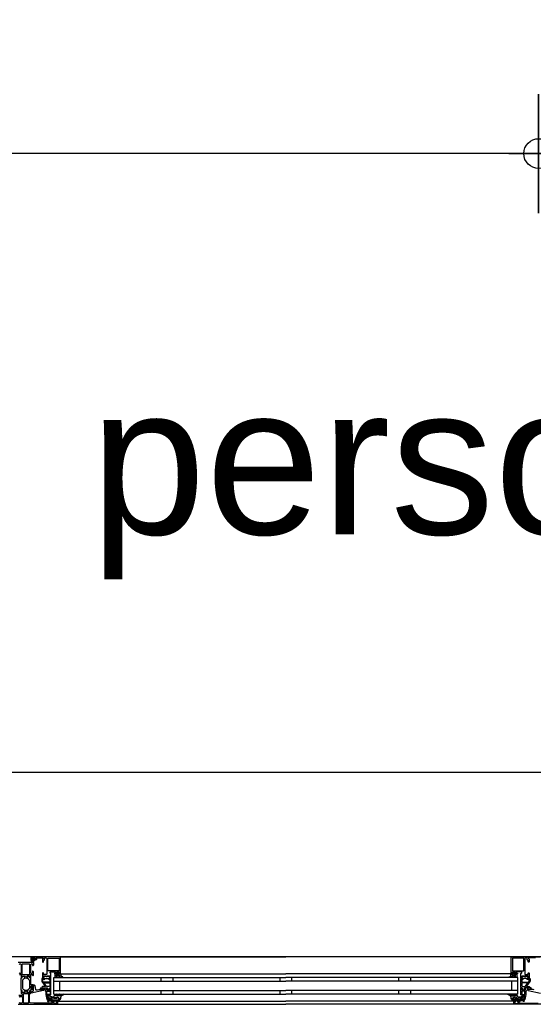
# Model space of a CAD drawing. Header units: millimetres. Extents: x -532 to 413144, y -532 to 654275.
# Tile 124 of 210: x 36002 to 36866, y 12470 to 14125. Entities that reach past the tile are written whole.
import ezdxf

# ---------------------------------------------------------------- set-up
doc = ezdxf.new("R2010")
doc.units = ezdxf.units.MM
doc.header["$LTSCALE"] = 100
for name, color, linetype in [('00---0--FM-TEKST', 7, 'Continuous'), ('A--M1A--MAATVOERING--RESTO & KEUKEN', 12, 'Continuous'), ('A-0310-KOZIJN-BU', 7, 'Continuous'), ('A-0410-AFWERKING-GEVEL', 7, 'Continuous')]:
    doc.layers.add(name, color=color, linetype=linetype)
doc.styles.add('PAScad_tekst', font='arial.ttf')
doc.styles.add('romans', font='romans.shx')
doc.dimstyles.new('romans', dxfattribs={"dimtxt": 1, "dimasz": 1, "dimexe": 0.5, "dimexo": 0.5, "dimgap": 1, "dimtad": 1, "dimdec": 0, "dimtxsty": 'romans', "dimblk": 'gbb_tod', "dimcen": 0, "dimse1": 1, "dimse2": 1, "dimclrd": 1, "dimclre": 1, "dimclrt": 2, "dimadec": 0, "dimazin": 0, "dimtfac": 1, "dimtdec": 0, "dimtmove": 2, "dimatfit": 2, "dimldrblk": 'gbb_tod', "dimfxl": 1, "dimarcsym": 0})

# ---------------------------------------------------------------- blocks, each defined once
blk = doc.blocks.new('gbb_tod')
at = {"color": 0}
for p, q in [((0, -2), (0, 2)), ((-1, 0), (1, 0))]:
    blk.add_line(p, q, dxfattribs=at)
blk.add_circle((0, 0), 0.5, dxfattribs=at)
blk = doc.blocks.new('*D633')
at = {"layer": 'A--M1A--MAATVOERING--RESTO & KEUKEN', "lineweight": -2, "transparency": 16777216}
blk.add_line((36825, 13900), (32500, 13900), dxfattribs=at)
at = {"layer": 'Defpoints', "color": 0, "transparency": 16777216}
for p in [(32450, 13900), (32450, 13900), (36875, 13900)]:
    blk.add_point(p, dxfattribs=at)
at = {"layer": 'A--M1A--MAATVOERING--RESTO & KEUKEN', "lineweight": -2, "transparency": 16777216, "xscale": 50, "yscale": 50, "zscale": 50, "rotation": 180}
blk.add_blockref('gbb_tod', (32450, 13900), dxfattribs=at)
at = {"layer": 'A--M1A--MAATVOERING--RESTO & KEUKEN', "lineweight": -2, "transparency": 16777216, "xscale": 50, "yscale": 50, "zscale": 50}
blk.add_blockref('gbb_tod', (36875, 13900), dxfattribs=at)
at = {"layer": 'A--M1A--MAATVOERING--RESTO & KEUKEN', "transparency": 16777216, "insert": (34662.5, 14026.6), "char_height": 150, "attachment_point": 5, "style": 'PAScad_tekst'}
blk.add_mtext('4425', dxfattribs=at)
blk = doc.blocks.new('*D634')
at = {"layer": 'A--M1A--MAATVOERING--RESTO & KEUKEN', "lineweight": -2, "transparency": 16777216}
blk.add_line((36925, 13900), (38675, 13900), dxfattribs=at)
at = {"layer": 'Defpoints', "color": 0, "transparency": 16777216}
for p in [(36875, 13900), (38725, 13900), (38725, 13900)]:
    blk.add_point(p, dxfattribs=at)
at = {"layer": 'A--M1A--MAATVOERING--RESTO & KEUKEN', "lineweight": -2, "transparency": 16777216, "xscale": 50, "yscale": 50, "zscale": 50, "rotation": 180}
blk.add_blockref('gbb_tod', (36875, 13900), dxfattribs=at)
at = {"layer": 'A--M1A--MAATVOERING--RESTO & KEUKEN', "lineweight": -2, "transparency": 16777216, "xscale": 50, "yscale": 50, "zscale": 50}
blk.add_blockref('gbb_tod', (38725, 13900), dxfattribs=at)
at = {"layer": 'A--M1A--MAATVOERING--RESTO & KEUKEN', "transparency": 16777216, "insert": (37188.5, 14026.6), "char_height": 150, "attachment_point": 5, "style": 'PAScad_tekst'}
blk.add_mtext('1850', dxfattribs=at)

msp = doc.modelspace()

# ---------------------------------------------------------------- linework, layer by layer
at = {"layer": 'A-0310-KOZIJN-BU'}
for p, q in [((36240, 12515), (36240, 12509)), ((36260, 12515), (36260, 12509)), ((36440, 12515), (36440, 12509)), ((36460, 12509), (36460, 12515)), ((36640, 12509), (36640, 12515)), ((36660, 12509), (36660, 12515)), ((36240, 12493), (36240, 12487)), ((36260, 12493), (36260, 12487)), ((36440, 12493), (36440, 12487)), ((36460, 12487), (36460, 12493)), ((36640, 12487), (36640, 12493)), ((36660, 12487), (36660, 12493))]:
    msp.add_line(p, q, dxfattribs=at)
at = {"layer": 'A-0310-KOZIJN-BU', "ltscale": 10}
for points in [[(36071, 12521.5), (36071, 12548.5), (36070.5, 12549.6875), (36069.5, 12550), (36022.5, 12550), (36021.25, 12549.4375), (36021, 12548.5), (36021, 12545.5), (36023, 12545.5), (36023.5, 12546), (36023.5, 12546.5), (36022.5, 12546.5), (36022.5, 12547.5), (36023.5, 12548.5), (36027.5, 12548.5), (36028.5, 12547.5), (36028.5, 12546.5), (36027.5, 12546.5), (36027.5, 12546), (36028, 12545.5), (36030.75, 12545.5), (36031.125, 12545.65625), (36031.25, 12546), (36031.125, 12546.34375), (36030.75, 12546.5), (36030.5, 12546.5), (36030.125, 12546.65625), (36030, 12547), (36030, 12547.5), (36030.5, 12548), (36041.75, 12548), (36042.25, 12547.5), (36042.25, 12547), (36041, 12546), (36041, 12541.5), (36041.5, 12541), (36042.25, 12541), (36042.75, 12541.5), (36042.75, 12543.5), (36043.25, 12544), (36043.75, 12544), (36044.25, 12544.5), (36044.25, 12547.5), (36044.75, 12548), (36046.5, 12548), (36047.5, 12547.4375), (36048, 12546.5), (36048, 12520.5), (36047.5, 12520), (36043.25, 12520), (36042.75, 12520.5), (36042.75, 12522.5), (36042.25, 12523), (36041.5, 12523), (36041, 12522.5), (36041, 12517.5), (36041, 12517.3125), (36041, 12516.6875), (36041, 12516.5), (36041, 12514.03125), (36041, 12513.6875), (36041.25, 12513.6875), (36042.5, 12513.875), (36043, 12514), (36043.25, 12514.5), (36043, 12514.9375), (36042.25, 12515.375), (36042.25, 12515.71875), (36042.25, 12517.3125), (36042.5, 12517.5), (36053.25, 12517.5), (36053.5, 12517.3125), (36053.5, 12515.71875), (36053.5, 12515.375), (36052.75, 12515.03125), (36052.5, 12514.5), (36052.75, 12514), (36053.25, 12513.875), (36054.5, 12513.6875), (36054.75, 12513.78125), (36055, 12514.03125), (36055, 12516.5), (36054.75, 12516.6875), (36054.75, 12517.3125), (36055, 12517.5), (36055, 12521.6875), (36054.5, 12522.1875), (36054, 12522.1875), (36053.5, 12522.6875), (36053.5, 12524), (36054, 12524.5), (36062, 12524.5), (36062.5, 12524), (36062.5, 12522.6875), (36062, 12522.1875), (36060.75, 12522.1875), (36060.75, 12521.5), (36061.25, 12521), (36064, 12521), (36064.5, 12521.5), (36064.5, 12522), (36063.75, 12522), (36063.75, 12523.5), (36064.5, 12524.5), (36068.5, 12524.5), (36069.5, 12523.5), (36069.5, 12522), (36068.5, 12522), (36068.5, 12521.5), (36069, 12521), (36070.5, 12521), (36071, 12521.5)], [(36024, 12544.59375), (36024, 12545.125), (36024.125, 12545.1875), (36026.75, 12545.1875), (36026.875, 12545.125), (36026.875, 12544.375), (36026.75, 12544.1875), (36022.5, 12542.59375), (36022.375, 12542.625), (36022.375, 12542.6875), (36022.125, 12543.875), (36022.25, 12544.09375), (36023.5, 12544.09375), (36024, 12544.59375)], [(36024.25, 12546.3125), (36024.25, 12547.09375), (36024.375, 12547.3125), (36026.625, 12547.3125), (36026.875, 12547.125), (36026.875, 12546.3125), (36026.5, 12545.90625), (36024.625, 12545.90625), (36024.25, 12546.3125)], [(36069.5, 12550), (36450, 12550)], [(36830.5, 12550), (36450, 12550)], [(36829, 12521.5), (36829, 12548.5), (36829.5, 12549.6875), (36830.5, 12550), (36877.5, 12550)], [(36869.5, 12548), (36858.25, 12548), (36857.75, 12547.5), (36857.75, 12547), (36859, 12546), (36859, 12541.5), (36858.5, 12541), (36857.75, 12541), (36857.25, 12541.5), (36857.25, 12543.5), (36856.75, 12544), (36856.25, 12544), (36855.75, 12544.5), (36855.75, 12547.5), (36855.25, 12548), (36853.5, 12548), (36852.5, 12547.4375), (36852, 12546.5), (36852, 12520.5), (36852.5, 12520), (36856.75, 12520), (36857.25, 12520.5), (36857.25, 12522.5), (36857.75, 12523), (36858.5, 12523), (36859, 12522.5), (36859, 12517.5), (36859, 12517.3125), (36859, 12516.6875), (36859, 12516.5), (36859, 12514.03125), (36859, 12513.6875), (36858.75, 12513.6875), (36857.5, 12513.875), (36857, 12514), (36856.75, 12514.5), (36857, 12514.9375), (36857.75, 12515.375), (36857.75, 12515.71875), (36857.75, 12517.3125), (36857.5, 12517.5), (36846.75, 12517.5), (36846.5, 12517.3125), (36846.5, 12515.71875), (36846.5, 12515.375), (36847.25, 12515.03125), (36847.5, 12514.5), (36847.25, 12514), (36846.75, 12513.875), (36845.5, 12513.6875), (36845.25, 12513.78125), (36845, 12514.03125), (36845, 12516.5), (36845.25, 12516.6875), (36845.25, 12517.3125), (36845, 12517.5), (36845, 12521.6875), (36845.5, 12522.1875), (36846, 12522.1875), (36846.5, 12522.6875), (36846.5, 12524), (36846, 12524.5), (36838, 12524.5), (36837.5, 12524), (36837.5, 12522.6875), (36838, 12522.1875), (36839.25, 12522.1875), (36839.25, 12521.5), (36838.75, 12521), (36836, 12521), (36835.5, 12521.5), (36835.5, 12522), (36836.25, 12522), (36836.25, 12523.5), (36835.5, 12524.5), (36831.5, 12524.5), (36830.5, 12523.5), (36830.5, 12522), (36831.5, 12522), (36831.5, 12521.5), (36831, 12521), (36829.5, 12521), (36829, 12521.5)], [(36002.1875, 12520.3125), (36004.5, 12520.3125), (36005, 12519.8125), (36005, 12517.5), (36005.1875, 12516.78125), (36005, 12516.5), (36005, 12514.59375), (36005.28125, 12514.3125), (36006.28125, 12514.3125), (36006.59375, 12514.59375), (36006.59375, 12517), (36007.09375, 12517.5), (36011, 12517.5), (36011.5, 12517), (36011.5, 12516.3125), (36010.0625, 12513.90625), (36010.0625, 12513.84375), (36010.0625, 12513.78125), (36010.1875, 12513.6875), (36011.375, 12513.9375), (36013, 12514.40625), (36014.5625, 12513.9375), (36015.6875, 12513.71875), (36015.875, 12513.90625), (36014.5, 12516.3125), (36014.5, 12517), (36015, 12517.5), (36018.875, 12517.5), (36019.375, 12517), (36019.375, 12514.59375), (36019.625, 12514.3125), (36020.625, 12514.3125), (36021, 12514.59375), (36021, 12516.5), (36020.75, 12517.21875), (36021, 12517.5), (36021, 12519.8125), (36021.5, 12520.3125), (36023.75, 12520.3125), (36024.25, 12519.8125), (36024.25, 12518.8125), (36024.75, 12518.3125), (36025.25, 12518.3125), (36025.75, 12518.8125), (36025.75, 12524.5), (36024.75, 12525.5), (36024.25, 12525.5), (36024.25, 12523), (36023.25, 12522), (36022, 12522), (36021, 12523), (36021, 12530), (36021, 12531), (36021, 12537), (36022, 12538), (36023.25, 12538), (36024.25, 12537), (36024.25, 12535.5), (36024.875, 12535.5), (36026, 12536.59375), (36026, 12540), (36000, 12540)], [(36001.6875, 12537), (36002.6875, 12538), (36004, 12538), (36005, 12537), (36005, 12531), (36005, 12530), (36005, 12523), (36004, 12522), (36002.6875, 12522), (36001.6875, 12523)], [(36045.5, 12500.625), (36045.5, 12500.125), (36045, 12499.84375), (36041, 12499.84375), (36040, 12498.84375), (36041, 12497.84375), (36046.5, 12497.84375), (36047, 12497.5625), (36048.5, 12497.5625), (36049, 12497.0625), (36049, 12496.1875), (36048.25, 12495.4375), (36048.25, 12494.0625), (36048.75, 12493.5625), (36050, 12493.5625), (36050.25, 12493.625), (36050.25, 12493.84375), (36050.25, 12494.3125), (36050.5, 12494.75), (36051, 12494.90625), (36051.25, 12494.75), (36051.5, 12494.3125), (36051.5, 12493.8125), (36051.5, 12493.625), (36051.75, 12493.5625), (36053, 12493.5625), (36053.5, 12494.0625), (36053.5, 12495.4375), (36052.75, 12496.1875), (36052.75, 12497.0625), (36053.25, 12497.5625), (36054.5, 12497.5625), (36055, 12498.0625), (36055, 12512.9375), (36054.5, 12513.4375), (36053.25, 12513.4375), (36052.75, 12513.9375), (36052.75, 12514.8125), (36053.5, 12515.59375), (36053.5, 12516.9375), (36053, 12517.4375), (36048.75, 12517.4375), (36048.5, 12517.3125), (36048.5, 12517), (36048.5, 12516.6875), (36048.25, 12516.3125), (36048, 12516.09375), (36047.5, 12516.3125), (36047.25, 12516.6875), (36047.25, 12517), (36047.25, 12517.3125), (36047, 12517.4375), (36042.75, 12517.4375), (36042.25, 12516.9375), (36042.25, 12515.59375), (36043, 12514.8125), (36043, 12513.9375), (36042.5, 12513.4375), (36040, 12513.4375), (36039.5, 12512.9375), (36039.5, 12509.09375), (36039.75, 12508.09375), (36045.5, 12500.625)], [(36060, 12515), (36450, 12515)], [(36060, 12487), (36060, 12515)], [(36071.5, 12521), (36450, 12521)], [(36828.5, 12521), (36450, 12521)], [(36840, 12515), (36450, 12515)], [(36840, 12487), (36840, 12515)], [(36854.5, 12500.625), (36854.5, 12500.125), (36855, 12499.84375), (36859, 12499.84375), (36860, 12498.84375), (36859, 12497.84375), (36853.5, 12497.84375), (36853, 12497.5625), (36851.5, 12497.5625), (36851, 12497.0625), (36851, 12496.1875), (36851.75, 12495.4375), (36851.75, 12494.0625), (36851.25, 12493.5625), (36850, 12493.5625), (36849.75, 12493.625), (36849.75, 12493.84375), (36849.75, 12494.3125), (36849.5, 12494.75), (36849, 12494.90625), (36848.75, 12494.75), (36848.5, 12494.3125), (36848.5, 12493.8125), (36848.5, 12493.625), (36848.25, 12493.5625), (36847, 12493.5625), (36846.5, 12494.0625), (36846.5, 12495.4375), (36847.25, 12496.1875), (36847.25, 12497.0625), (36846.75, 12497.5625), (36845.5, 12497.5625), (36845, 12498.0625), (36845, 12512.9375), (36845.5, 12513.4375), (36846.75, 12513.4375), (36847.25, 12513.9375), (36847.25, 12514.8125), (36846.5, 12515.59375), (36846.5, 12516.9375), (36847, 12517.4375), (36851.25, 12517.4375), (36851.5, 12517.3125), (36851.5, 12517), (36851.5, 12516.6875), (36851.75, 12516.3125), (36852, 12516.09375), (36852.5, 12516.3125), (36852.75, 12516.6875), (36852.75, 12517), (36852.75, 12517.3125), (36853, 12517.4375), (36857.25, 12517.4375), (36857.75, 12516.9375), (36857.75, 12515.59375), (36857, 12514.8125), (36857, 12513.9375), (36857.5, 12513.4375), (36860, 12513.4375), (36860.5, 12512.9375), (36860.5, 12509.09375), (36860.25, 12508.09375), (36854.5, 12500.625)], [(36030.5, 12494.3125), (36032.5, 12494.53125), (36034.5, 12494.6875), (36036.5, 12494.78125), (36038.5, 12494.8125), (36040.5, 12494.75), (36042.5, 12494.625), (36042.75, 12494.71875), (36043, 12495.03125), (36042.75, 12495.34375), (36040.75, 12495.28125), (36037.5, 12496.6875), (36037.25, 12497.03125), (36037.75, 12497.375), (36038, 12497.59375), (36039.5, 12497.71875), (36043, 12496.9375), (36044, 12495.4375), (36044, 12494.34375), (36042.75, 12493.3125), (36021.875, 12488.6875), (36021.375, 12488.78125), (36021.25, 12489.15625), (36021.25, 12490.6875), (36021.625, 12491.1875), (36025, 12492.09375), (36025.75, 12493.0625), (36025.75, 12496.3125), (36026.25, 12496.8125), (36025.75, 12497.3125), (36023.875, 12497.3125), (36023.875, 12496.59375), (36023.75, 12496.34375), (36023.375, 12496.34375), (36021.625, 12497.9375), (36021.25, 12498.6875), (36021.625, 12499.46875), (36023.375, 12501.0625), (36023.75, 12501.0625), (36023.875, 12500.8125), (36023.875, 12500.09375), (36025.75, 12500.09375), (36026.25, 12500.59375), (36025.75, 12501.09375), (36025.75, 12502.6875), (36026.625, 12502.6875), (36027.625, 12502.34375), (36028.125, 12501.46875), (36029.25, 12495.09375), (36029.75, 12494.4375), (36030.5, 12494.3125)], [(36025.625, 12498.09375), (36026.25, 12498.6875), (36025.625, 12499.3125), (36022.875, 12499.3125), (36022.25, 12498.6875), (36022.875, 12498.09375), (36025.625, 12498.09375)], [(36052.75, 12505.84375), (36053.25, 12505.34375), (36053.25, 12500.84375), (36052.25, 12499.84375), (36048.25, 12499.84375), (36047.75, 12500.03125), (36044, 12505.03125), (36044, 12505.5625), (36044.5, 12505.84375), (36052.75, 12505.84375)], [(36056, 12477.5), (36056, 12480.3125), (36055, 12480.3125), (36055, 12479.3125), (36050.25, 12479.3125), (36049.25, 12480.125), (36048.75, 12483.34375), (36048.75, 12484.59375), (36049.25, 12485.09375), (36054, 12485.09375), (36055, 12486.09375), (36055, 12493.5), (36054.75, 12493.6875), (36054.75, 12494.3125), (36055, 12494.5), (36055, 12496.96875), (36054.75, 12497.21875), (36054.5, 12497.3125), (36053.25, 12497.125), (36052.75, 12497), (36052.5, 12496.5), (36052.75, 12495.96875), (36053.5, 12495.625), (36053.5, 12495.28125), (36053.5, 12493.6875), (36053.25, 12493.5), (36048.5, 12493.5), (36048.25, 12493.59375), (36048.25, 12493.6875), (36048.25, 12495.28125), (36048.25, 12495.625), (36049, 12496.09375), (36049.25, 12496.5), (36049, 12496.90625), (36048.5, 12497.125), (36047.25, 12497.3125), (36047, 12497.21875), (36047, 12496.96875), (36047, 12494.5), (36047, 12494.3125), (36047, 12493.6875), (36047, 12493.5), (36046, 12493.5), (36045.5, 12492.90625), (36046, 12492.3125), (36046.5, 12492.3125), (36046.5, 12486.59375), (36048, 12478.34375), (36049, 12477.5), (36056, 12477.5)], [(36060, 12509), (36450, 12509)], [(36070, 12493), (36070, 12509)], [(36840, 12509), (36450, 12509)], [(36830, 12493), (36830, 12509)], [(36844, 12477.5), (36844, 12480.3125), (36845, 12480.3125), (36845, 12479.3125), (36849.75, 12479.3125), (36850.75, 12480.125), (36851.25, 12483.34375), (36851.25, 12484.59375), (36850.75, 12485.09375), (36846, 12485.09375), (36845, 12486.09375), (36845, 12493.5), (36845.25, 12493.6875), (36845.25, 12494.3125), (36845, 12494.5), (36845, 12496.96875), (36845.25, 12497.21875), (36845.5, 12497.3125), (36846.75, 12497.125), (36847.25, 12497), (36847.5, 12496.5), (36847.25, 12495.96875), (36846.5, 12495.625), (36846.5, 12495.28125), (36846.5, 12493.6875), (36846.75, 12493.5), (36851.5, 12493.5), (36851.75, 12493.59375), (36851.75, 12493.6875), (36851.75, 12495.28125), (36851.75, 12495.625), (36851, 12496.09375), (36850.75, 12496.5), (36851, 12496.90625), (36851.5, 12497.125), (36852.75, 12497.3125), (36853, 12497.21875), (36853, 12496.96875), (36853, 12494.5), (36853, 12494.3125), (36853, 12493.6875), (36853, 12493.5), (36854, 12493.5), (36854.5, 12492.90625), (36854, 12492.3125), (36853.5, 12492.3125), (36853.5, 12486.59375), (36852, 12478.34375), (36851, 12477.5), (36844, 12477.5)], [(36847.25, 12505.84375), (36846.75, 12505.34375), (36846.75, 12500.84375), (36847.75, 12499.84375), (36851.75, 12499.84375), (36852.25, 12500.03125), (36856, 12505.03125), (36856, 12505.5625), (36855.5, 12505.84375), (36847.25, 12505.84375)], [(36867.5, 12494.53125), (36865.5, 12494.6875), (36863.5, 12494.78125), (36861.5, 12494.8125), (36859.5, 12494.75), (36857.5, 12494.625), (36857.25, 12494.71875), (36857, 12495.03125), (36857.25, 12495.34375), (36859.25, 12495.28125), (36862.5, 12496.6875), (36862.75, 12497.03125), (36862.25, 12497.375), (36862, 12497.59375), (36860.5, 12497.71875), (36857, 12496.9375), (36856, 12495.4375), (36856, 12494.34375), (36857.25, 12493.3125), (36878.125, 12488.6875)], [(36000, 12470), (36066, 12470), (36066.5, 12470.5), (36066.5, 12474.5), (36066, 12475), (36064.5, 12475), (36064, 12474.5), (36064, 12474), (36065, 12474), (36065, 12472.5), (36064, 12471.5), (36060.25, 12471.5), (36059.25, 12472.5), (36059.25, 12474), (36060.25, 12474), (36060.25, 12474.5), (36059.75, 12475), (36056.75, 12475), (36056.25, 12474.5), (36056.75, 12474), (36057.25, 12474), (36058.25, 12473.5), (36058.25, 12472.6875), (36057.25, 12472.1875), (36026, 12472.1875), (36019.875, 12472.4375), (36019, 12473.4375), (36019, 12487.5), (36019.5, 12488), (36020.5, 12488), (36021, 12488.5), (36021, 12490), (36020.75, 12490.71875), (36021, 12491), (36021, 12492.90625), (36020.625, 12493.1875), (36019.625, 12493.1875), (36019.375, 12492.90625), (36019.375, 12490.5), (36018.875, 12490), (36015, 12490), (36014.5, 12490.5), (36014.5, 12491.1875), (36015.875, 12493.59375), (36015.875, 12493.6875), (36015.8125, 12493.78125), (36015.75, 12493.8125), (36013.875, 12493.28125), (36013, 12493.09375), (36012.0625, 12493.28125), (36010.25, 12493.78125), (36010.125, 12493.78125), (36010.0625, 12493.6875), (36010.0625, 12493.59375), (36011.5, 12491.1875), (36011.5, 12490.5), (36011, 12490), (36007.09375, 12490), (36006.59375, 12490.5), (36006.59375, 12492.90625), (36006.28125, 12493.1875), (36005.28125, 12493.1875), (36005, 12492.90625), (36005, 12491), (36005.1875, 12490.28125), (36005, 12490), (36005, 12488.5), (36005.5, 12488), (36006, 12488), (36007, 12487), (36007, 12486), (36006, 12485), (36001.1875, 12485)], [(36001.6875, 12482.1875), (36002.6875, 12483.1875), (36006, 12483.1875), (36007, 12482.1875), (36007, 12473), (36006, 12472), (36002.6875, 12472), (36001.6875, 12473)], [(36017.125, 12472.6875), (36016.625, 12472.1875), (36009.25, 12472.1875), (36008.75, 12472.6875), (36008.75, 12487.6875), (36009.25, 12488.1875), (36016.625, 12488.1875), (36017.125, 12487.6875), (36017.125, 12472.6875)], [(36060, 12493), (36450, 12493)], [(36060, 12487), (36450, 12487)], [(36840, 12493), (36450, 12493)], [(36840, 12487), (36450, 12487)], [(36066, 12475), (36450, 12475)], [(36066, 12470), (36450, 12470)], [(36834, 12475), (36450, 12475)], [(36834, 12470), (36450, 12470)], [(36900, 12470), (36834, 12470), (36833.5, 12470.5), (36833.5, 12474.5), (36834, 12475), (36835.5, 12475), (36836, 12474.5), (36836, 12474), (36835, 12474), (36835, 12472.5), (36836, 12471.5), (36839.75, 12471.5), (36840.75, 12472.5), (36840.75, 12474), (36839.75, 12474), (36839.75, 12474.5), (36840.25, 12475), (36843.25, 12475), (36843.75, 12474.5), (36843.25, 12474), (36842.75, 12474), (36841.75, 12473.5), (36841.75, 12472.6875), (36842.75, 12472.1875), (36874, 12472.1875)]]:
    msp.add_lwpolyline(points, dxfattribs=at)
for points in [[(36023.625, 12546.625), (36023.75, 12546.46875), (36023.75, 12545.34375), (36023.625, 12545.1875), (36021.75, 12545.1875), (36021.375, 12544.96875), (36021.25, 12544.5), (36021.75, 12541.28125), (36023.25, 12540.1875), (36024.125, 12540.46875), (36024.25, 12540.78125), (36024.125, 12541.09375), (36023.875, 12541.1875), (36023.25, 12541), (36022.75, 12541.21875), (36022.5, 12541.6875), (36022.625, 12541.75), (36022.625, 12541.84375), (36027.75, 12543.5625), (36028.5, 12544.9375), (36028.125, 12545.1875), (36027.25, 12545.1875), (36027.125, 12545.34375), (36027.125, 12546.4375), (36027.25, 12546.625), (36028.125, 12546.78125), (36028.25, 12546.875), (36028.125, 12547.09375), (36027.375, 12547.8125), (36026.75, 12548.09375), (36024.25, 12548.09375), (36023.625, 12547.875), (36022.75, 12547.1875), (36022.625, 12547), (36022.75, 12546.84375)], [(36050.25, 12526.3125), (36049.75, 12526.8125), (36049.75, 12547.3125), (36050.25, 12547.8125), (36068.5, 12547.8125), (36069, 12547.3125), (36069, 12526.8125), (36068.5, 12526.3125)], [(36849.75, 12526.3125), (36850.25, 12526.8125), (36850.25, 12547.3125), (36849.75, 12547.8125), (36831.5, 12547.8125), (36831, 12547.3125), (36831, 12526.8125), (36831.5, 12526.3125)], [(36018.625, 12519.3125), (36007.28125, 12519.3125), (36006.78125, 12519.8125), (36006.78125, 12537.5), (36007.28125, 12538), (36018.625, 12538), (36019.125, 12537.5), (36019.125, 12519.8125)], [(36006.28125, 12514.3125), (36006.59375, 12514.59375), (36006.59375, 12517), (36007.09375, 12517.5), (36010.625, 12517.5), (36011.4375, 12516.78125), (36011.3125, 12515.96875), (36009.375, 12512.5625), (36008.625, 12511.78125), (36007.6875, 12511.25), (36007.1875, 12510.375), (36007.1875, 12497.125), (36007.6875, 12496.25), (36008.625, 12495.71875), (36009.375, 12494.9375), (36011.3125, 12491.53125), (36011.3125, 12490.4375), (36010.625, 12490), (36007.09375, 12490), (36006.59375, 12490.5), (36006.59375, 12492.90625), (36006.28125, 12493.1875), (36005.5, 12493.1875), (36005, 12493.6875), (36005, 12513.8125), (36005.5, 12514.3125)], [(36019.625, 12514.3125), (36019.375, 12514.59375), (36019.375, 12517), (36018.875, 12517.5), (36015.3125, 12517.5), (36014.5, 12516.78125), (36014.625, 12515.96875), (36016.5, 12512.5625), (36017.25, 12511.78125), (36018.25, 12511.25), (36018.75, 12510.375), (36018.75, 12497.125), (36018.25, 12496.25), (36017.25, 12495.71875), (36016.5, 12494.9375), (36014.625, 12491.53125), (36014.625, 12490.4375), (36015.3125, 12490), (36018.875, 12490), (36019.375, 12490.5), (36019.375, 12492.90625), (36019.625, 12493.1875), (36020.5, 12493.1875), (36021, 12493.6875), (36021, 12494.6875), (36025.25, 12494.6875), (36025.75, 12495.1875), (36025.75, 12496.03125), (36025, 12497), (36024.25, 12497.1875), (36024.25, 12496.1875), (36022, 12496.1875), (36021, 12497.1875), (36021, 12500.1875), (36022, 12501.1875), (36024.25, 12501.1875), (36024.25, 12500.1875), (36025, 12500.40625), (36025.75, 12501.375), (36025.75, 12502.1875), (36025.25, 12502.6875), (36021, 12502.6875), (36021, 12513.8125), (36020.5, 12514.3125)], [(36052.75, 12507.4375), (36042.5, 12507.4375), (36042, 12507.625), (36041, 12508.84375), (36041, 12509.125), (36041, 12510.9375), (36041.5, 12511.4375), (36043.75, 12511.4375), (36044.75, 12512.4375), (36044.75, 12512.9375), (36045.25, 12513.4375), (36050.5, 12513.4375), (36051, 12512.9375), (36051, 12512.4375), (36052, 12511.4375), (36052.75, 12511.4375), (36053.25, 12510.9375), (36053.25, 12507.9375)], [(36048, 12517.3125), (36048.25, 12517.1875), (36048.5, 12516.65625), (36048.25, 12516.28125), (36047.75, 12516.125), (36047.5, 12516.28125), (36047.25, 12516.65625), (36047.5, 12517.1875)], [(36072, 12520.1875), (36071.5, 12521.1875), (36071, 12521.59375), (36071, 12520.6875), (36069.5, 12520.6875), (36069, 12520.21875), (36068.5, 12520.21875), (36068.5, 12520.6875), (36068.5, 12522), (36068.5, 12522.3125), (36068.5, 12522.3125), (36069, 12522.53125), (36069, 12522.8125), (36068, 12523.84375), (36067.5, 12524), (36066, 12524), (36065.5, 12523.84375), (36064.5, 12522.8125), (36064.5, 12522.625), (36064.5, 12522.375), (36065, 12522.21875), (36065, 12522), (36065, 12520.6875), (36065, 12520.21875), (36064.5, 12520.21875), (36064, 12520.6875), (36062.25, 12520.6875), (36061.75, 12520.40625), (36061.75, 12516.40625), (36062.5, 12515.40625), (36062.75, 12515.1875), (36063.25, 12515.40625), (36063.5, 12516.1875), (36063.75, 12516.40625), (36064, 12516.1875), (36064.5, 12515.40625), (36064.5, 12515.1875), (36065, 12515.40625), (36065.5, 12516.1875), (36065.5, 12516.40625), (36066, 12516.1875), (36066.5, 12515.40625), (36066.5, 12515.1875), (36067, 12515.40625), (36067.5, 12516.1875), (36067.5, 12516.40625), (36068, 12516.1875), (36068.5, 12515.40625), (36068.5, 12515.1875), (36069, 12515.46875), (36069, 12516.3125), (36069.5, 12516.8125), (36071, 12515.6875), (36072, 12515.1875), (36075, 12515.1875), (36075, 12515.625), (36075, 12515.84375), (36075, 12516.0625), (36074, 12516.15625), (36073.5, 12516.28125), (36072, 12517.65625)], [(36064, 12519.1875), (36065, 12519.1875), (36065.5, 12518.6875), (36065.5, 12518.09375), (36065, 12517.59375), (36064, 12517.59375), (36063.75, 12518.09375), (36063.75, 12518.6875)], [(36066.5, 12520.1875), (36066, 12520.6875), (36066, 12522.3125), (36066.5, 12522.8125), (36067, 12522.8125), (36067.5, 12522.3125), (36067.5, 12520.6875), (36067, 12520.1875)], [(36068, 12519.1875), (36069, 12519.1875), (36069.5, 12518.6875), (36069.5, 12518.09375), (36069, 12517.59375), (36068, 12517.59375), (36067.5, 12518.09375), (36067.5, 12518.6875)], [(36828, 12520.1875), (36828.5, 12521.1875), (36829, 12521.59375), (36829, 12520.6875), (36830.5, 12520.6875), (36831, 12520.21875), (36831.5, 12520.21875), (36831.5, 12520.6875), (36831.5, 12522), (36831.5, 12522.3125), (36831.5, 12522.3125), (36831, 12522.53125), (36831, 12522.8125), (36832, 12523.84375), (36832.5, 12524), (36834, 12524), (36834.5, 12523.84375), (36835.5, 12522.8125), (36835.5, 12522.625), (36835.5, 12522.375), (36835, 12522.21875), (36835, 12522), (36835, 12520.6875), (36835, 12520.21875), (36835.5, 12520.21875), (36836, 12520.6875), (36837.75, 12520.6875), (36838.25, 12520.40625), (36838.25, 12516.40625), (36837.5, 12515.40625), (36837.25, 12515.1875), (36836.75, 12515.40625), (36836.5, 12516.1875), (36836.25, 12516.40625), (36836, 12516.1875), (36835.5, 12515.40625), (36835.5, 12515.1875), (36835, 12515.40625), (36834.5, 12516.1875), (36834.5, 12516.40625), (36834, 12516.1875), (36833.5, 12515.40625), (36833.5, 12515.1875), (36833, 12515.40625), (36832.5, 12516.1875), (36832.5, 12516.40625), (36832, 12516.1875), (36831.5, 12515.40625), (36831.5, 12515.1875), (36831, 12515.46875), (36831, 12516.3125), (36830.5, 12516.8125), (36829, 12515.6875), (36828, 12515.1875), (36825, 12515.1875), (36825, 12515.625), (36825, 12515.84375), (36825, 12516.0625), (36826, 12516.15625), (36826.5, 12516.28125), (36828, 12517.65625)], [(36832, 12519.1875), (36831, 12519.1875), (36830.5, 12518.6875), (36830.5, 12518.09375), (36831, 12517.59375), (36832, 12517.59375), (36832.5, 12518.09375), (36832.5, 12518.6875)], [(36833.5, 12520.1875), (36834, 12520.6875), (36834, 12522.3125), (36833.5, 12522.8125), (36833, 12522.8125), (36832.5, 12522.3125), (36832.5, 12520.6875), (36833, 12520.1875)], [(36836, 12519.1875), (36835, 12519.1875), (36834.5, 12518.6875), (36834.5, 12518.09375), (36835, 12517.59375), (36836, 12517.59375), (36836.25, 12518.09375), (36836.25, 12518.6875)], [(36847.25, 12507.4375), (36857.5, 12507.4375), (36858, 12507.625), (36859, 12508.84375), (36859, 12509.125), (36859, 12510.9375), (36858.5, 12511.4375), (36856.25, 12511.4375), (36855.25, 12512.4375), (36855.25, 12512.9375), (36854.75, 12513.4375), (36849.5, 12513.4375), (36849, 12512.9375), (36849, 12512.4375), (36848, 12511.4375), (36847.25, 12511.4375), (36846.75, 12510.9375), (36846.75, 12507.9375)], [(36852, 12517.3125), (36851.75, 12517.1875), (36851.5, 12516.65625), (36851.75, 12516.28125), (36852.25, 12516.125), (36852.5, 12516.28125), (36852.75, 12516.65625), (36852.5, 12517.1875)], [(36048, 12487.09375), (36048, 12491.5), (36048.5, 12492), (36053, 12492), (36053.5, 12491.5), (36053.5, 12487.09375), (36053, 12486.59375), (36048.5, 12486.59375)], [(36066, 12477.09375), (36054, 12477.09375), (36052.25, 12477.4375), (36051.5, 12477.375), (36049.5, 12476.0625), (36049.25, 12475.21875), (36050, 12474.6875), (36050.5, 12474.84375), (36052, 12475.8125), (36052.25, 12475.875), (36052.25, 12475.875), (36053.75, 12475.59375), (36066, 12475.59375), (36067.5, 12475.875), (36069, 12476.625), (36069.5, 12476.90625), (36070.5, 12478.1875), (36071.5, 12479.78125), (36071.5, 12481.125), (36071.5, 12481.8125), (36072, 12482.4375), (36072, 12483.09375), (36072.5, 12483.6875), (36073, 12484.21875), (36073.5, 12484.71875), (36074, 12485.1875), (36074.5, 12485.59375), (36075, 12485.9375), (36076, 12486.1875), (36076, 12486.6875), (36075.5, 12486.875), (36074.5, 12486.65625), (36073.5, 12486.375), (36073, 12486), (36072, 12485.59375), (36071.5, 12485.09375), (36070.5, 12484.53125), (36070, 12484.375), (36067.5, 12484.09375), (36067, 12484.28125), (36067, 12484.53125), (36067.5, 12484.96875), (36068.5, 12485.34375), (36069, 12485.625), (36069.5, 12485.875), (36070.5, 12486.3125), (36070.5, 12486.5), (36070, 12486.875), (36069.5, 12486.78125), (36068.5, 12486.59375), (36068, 12486.375), (36067.5, 12486.0625), (36066.5, 12485.6875), (36066, 12485.25), (36065.5, 12484.78125), (36065, 12484.21875), (36064.5, 12484.09375), (36063, 12484.09375), (36062.75, 12484.28125), (36062.75, 12484.5625), (36063.25, 12484.96875), (36063.75, 12485.3125), (36064, 12485.59375), (36064.5, 12485.8125), (36065.5, 12485.9375), (36065.5, 12486.5625), (36065, 12486.875), (36064, 12486.65625), (36063.5, 12486.40625), (36063, 12486.09375), (36062.25, 12485.71875), (36061.75, 12485.3125), (36061, 12484.84375), (36060.5, 12484.3125), (36060, 12483.75), (36059.25, 12482.9375), (36059.75, 12482.46875), (36060.5, 12482.21875), (36061.25, 12481.9375), (36062, 12481.625), (36062.75, 12481.21875), (36063.25, 12480.78125), (36064, 12480.3125), (36064.5, 12479.96875), (36064.5, 12480.03125), (36065, 12480.3125), (36065, 12481.96875), (36065, 12482.28125), (36067, 12482.28125), (36067, 12481.96875), (36067, 12480.46875), (36067.5, 12480.1875), (36069, 12480.1875), (36069.5, 12479.875), (36069.5, 12479.15625), (36069.5, 12478.875), (36068, 12477.6875), (36068, 12477.53125)], [(36057, 12482.6875), (36054.75, 12482.6875), (36051.5, 12484), (36051, 12484.71875), (36050.5, 12485), (36049.75, 12484.71875), (36049.5, 12484), (36049.75, 12483.28125), (36049.75, 12483.1875), (36054, 12479.8125), (36054.5, 12479.8125), (36054.5, 12480.6875), (36056.5, 12480.6875), (36056.5, 12478.59375), (36056.25, 12478.3125), (36056.25, 12477.5), (36066, 12477.5), (36067.5, 12477.90625), (36069, 12479.0625), (36069, 12479.625), (36068.5, 12480), (36067.5, 12480), (36067, 12480.5), (36067, 12481.5), (36066.5, 12482), (36065.5, 12482), (36065, 12481.5), (36065, 12480.1875), (36064.5, 12479.6875), (36060.25, 12479.6875), (36058.25, 12480.8125), (36058.25, 12481.53125)], [(36051, 12494.90625), (36051.25, 12494.78125), (36051.5, 12494.25), (36051.25, 12493.875), (36050.75, 12493.71875), (36050.5, 12493.875), (36050.25, 12494.25), (36050.5, 12494.78125)], [(36834, 12477.09375), (36846, 12477.09375), (36847.75, 12477.4375), (36848.5, 12477.375), (36850.5, 12476.0625), (36850.75, 12475.21875), (36850, 12474.6875), (36849.5, 12474.84375), (36848, 12475.8125), (36847.75, 12475.875), (36847.75, 12475.875), (36846.25, 12475.59375), (36834, 12475.59375), (36832.5, 12475.875), (36831, 12476.625), (36830.5, 12476.90625), (36829.5, 12478.1875), (36828.5, 12479.78125), (36828.5, 12481.125), (36828.5, 12481.8125), (36828, 12482.4375), (36828, 12483.09375), (36827.5, 12483.6875), (36827, 12484.21875), (36826.5, 12484.71875), (36826, 12485.1875), (36825.5, 12485.59375), (36825, 12485.9375), (36824, 12486.1875), (36824, 12486.6875), (36824.5, 12486.875), (36825.5, 12486.65625), (36826.5, 12486.375), (36827, 12486), (36828, 12485.59375), (36828.5, 12485.09375), (36829.5, 12484.53125), (36830, 12484.375), (36832.5, 12484.09375), (36833, 12484.28125), (36833, 12484.53125), (36832.5, 12484.96875), (36831.5, 12485.34375), (36831, 12485.625), (36830.5, 12485.875), (36829.5, 12486.3125), (36829.5, 12486.5), (36830, 12486.875), (36830.5, 12486.78125), (36831.5, 12486.59375), (36832, 12486.375), (36832.5, 12486.0625), (36833.5, 12485.6875), (36834, 12485.25), (36834.5, 12484.78125), (36835, 12484.21875), (36835.5, 12484.09375), (36837, 12484.09375), (36837.25, 12484.28125), (36837.25, 12484.5625), (36836.75, 12484.96875), (36836.25, 12485.3125), (36836, 12485.59375), (36835.5, 12485.8125), (36834.5, 12485.9375), (36834.5, 12486.5625), (36835, 12486.875), (36836, 12486.65625), (36836.5, 12486.40625), (36837, 12486.09375), (36837.75, 12485.71875), (36838.25, 12485.3125), (36839, 12484.84375), (36839.5, 12484.3125), (36840, 12483.75), (36840.75, 12482.9375), (36840.25, 12482.46875), (36839.5, 12482.21875), (36838.75, 12481.9375), (36838, 12481.625), (36837.25, 12481.21875), (36836.75, 12480.78125), (36836, 12480.3125), (36835.5, 12479.96875), (36835.5, 12480.03125), (36835, 12480.3125), (36835, 12481.96875), (36835, 12482.28125), (36833, 12482.28125), (36833, 12481.96875), (36833, 12480.46875), (36832.5, 12480.1875), (36831, 12480.1875), (36830.5, 12479.875), (36830.5, 12479.15625), (36830.5, 12478.875), (36832, 12477.6875), (36832, 12477.53125)], [(36843, 12482.6875), (36845.25, 12482.6875), (36848.5, 12484), (36849, 12484.71875), (36849.5, 12485), (36850.25, 12484.71875), (36850.5, 12484), (36850.25, 12483.28125), (36850.25, 12483.1875), (36846, 12479.8125), (36845.5, 12479.8125), (36845.5, 12480.6875), (36843.5, 12480.6875), (36843.5, 12478.59375), (36843.75, 12478.3125), (36843.75, 12477.5), (36834, 12477.5), (36832.5, 12477.90625), (36831, 12479.0625), (36831, 12479.625), (36831.5, 12480), (36832.5, 12480), (36833, 12480.5), (36833, 12481.5), (36833.5, 12482), (36834.5, 12482), (36835, 12481.5), (36835, 12480.1875), (36835.5, 12479.6875), (36839.75, 12479.6875), (36841.75, 12480.8125), (36841.75, 12481.53125)], [(36852, 12487.09375), (36852, 12491.5), (36851.5, 12492), (36847, 12492), (36846.5, 12491.5), (36846.5, 12487.09375), (36847, 12486.59375), (36851.5, 12486.59375)], [(36849, 12494.90625), (36848.75, 12494.78125), (36848.5, 12494.25), (36848.75, 12493.875), (36849.25, 12493.71875), (36849.5, 12493.875), (36849.75, 12494.25), (36849.5, 12494.78125)]]:
    msp.add_lwpolyline(points, close=True, dxfattribs=at)
at = {"layer": 'A-0410-AFWERKING-GEVEL', "ltscale": 10}
msp.add_lwpolyline([(36900, 12550), (20700, 12550), (20700, 12860), (36900, 12860)], close=True, dxfattribs=at)

# ---------------------------------------------------------------- texts
at = {"layer": '00---0--FM-TEKST', "color": 253, "insert": (37761.38064, 13509.905), "char_height": 250, "width": 250, "attachment_point": 2, "style": 'PAScad_tekst'}
msp.add_mtext('personeelsrestaurant', dxfattribs=at)

# ---------------------------------------------------------------- dimensions: what is measured, and where the dimension line sits
at = {"layer": 'A--M1A--MAATVOERING--RESTO & KEUKEN'}
dim = msp.add_linear_dim(base=(32450, 13900), p1=(36875, 13900), p2=(32450, 13900), angle=180, dimstyle='romans', override={"dimscale": 50, "dimtxt": 3, "dimtxsty": 'PAScad_tekst', "dimclrd": 256, "dimclre": 256, "dimclrt": 256}, dxfattribs=at)
dim.commit()
dim.dimension.update_dxf_attribs({"geometry": '*D633', "text_midpoint": (34662.5, 14026.58595)})
dim = msp.add_linear_dim(base=(38725, 13900), p1=(36875, 13900), p2=(38725, 13900), angle=0, dimstyle='romans', override={"dimscale": 50, "dimtxt": 3, "dimtxsty": 'PAScad_tekst', "dimclrd": 256, "dimclre": 256, "dimclrt": 256}, dxfattribs=at)
dim.commit()
dim.dimension.update_dxf_attribs({"geometry": '*D634', "text_midpoint": (37188.54268, 14026.58595), "dimtype": 160})

doc.saveas('drawing.dxf')
